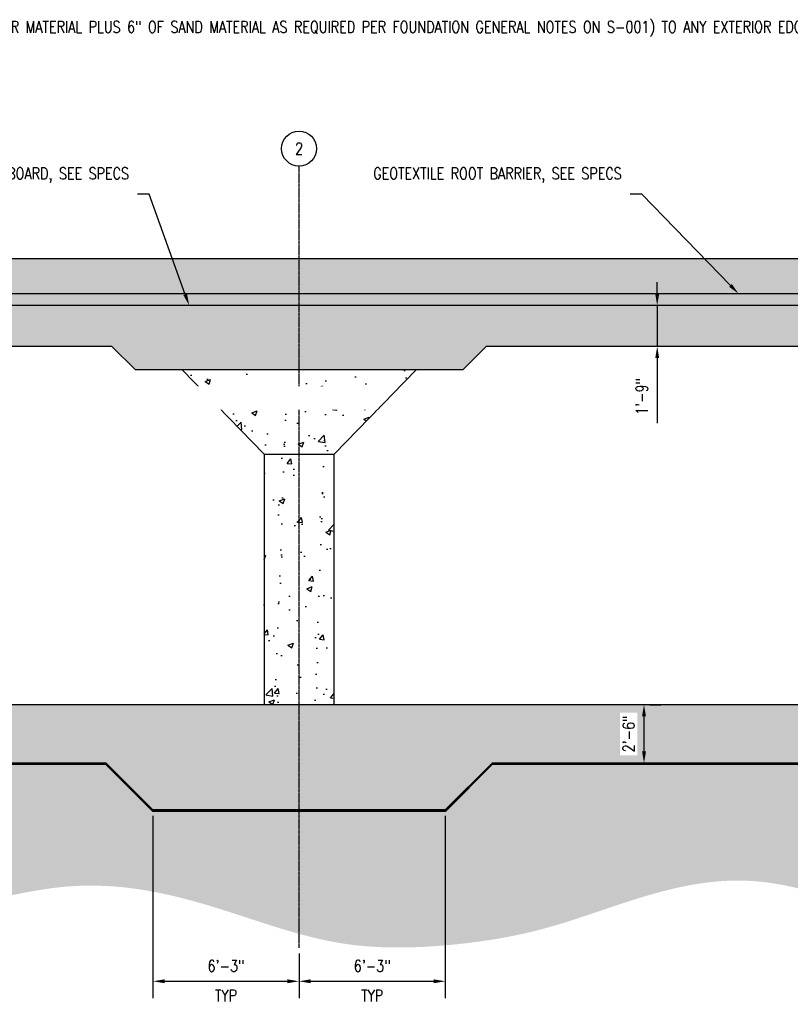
# Model space of a CAD drawing. Header units: inches. Extents: x -13514 to 4691, y -154 to 353.
# Tile 4 of 5: x 470 to 865, y -152 to 353. Entities that reach past the tile are written whole.
import ezdxf
from ezdxf import colors
from ezdxf.entities.mleader import LeaderData, LeaderLine
from ezdxf.math import Vec2, Vec3

# ---------------------------------------------------------------- set-up
doc = ezdxf.new("R2010")
doc.units = ezdxf.units.IN
doc.header["$MEASUREMENT"] = 0
doc.linetypes.add('CENTER2', pattern=[1.125, 0.75, -0.125, 0.125, -0.125])
for name, color, linetype in [('A-DETL', 3, 'Continuous'), ('A-DETL-THIN', 1, 'Continuous'), ('A-FLOR', 5, 'Continuous'), ('A-FLOR-MCUT', 5, 'Continuous'), ('A-WALL-PATT', 8, 'Continuous'), ('S-ANNO-DIMS', 1, 'Continuous'), ('S-ANNO-NOTE', 2, 'Continuous'), ('S-COLS', 2, 'Continuous'), ('S-GRID', 1, 'CENTER2'), ('S-GRID-IDEN', 1, 'Continuous')]:
    doc.layers.add(name, color=color, linetype=linetype)
doc.styles.add('Annotative', font='romans.shx', dxfattribs={"width": 0.8, "height": 0.125})
doc.dimstyles.new('Annotative', dxfattribs={"dimscale": 0, "dimtxt": 0.125, "dimasz": 0.125, "dimexe": 0.18, "dimexo": 0.0625, "dimgap": 0.09, "dimtad": 1, "dimdec": 3, "dimzin": 3, "dimdsep": 46, "dimlunit": 4, "dimtxsty": 'Annotative', "dimcen": 0.09, "dimclrt": 2, "dimazin": 2, "dimtfac": 1, "dimtdec": 3, "dimtmove": 0, "dimatfit": 0, "dimfxl": 1, "dimtfill": 1, "dimfrac": 2, "dimtolj": 1, "dimtzin": 0, "dimarcsym": 0})
pattern_1 = [(50, (9.036, 0), (28.6904, -2.5101), [3, -33]), (355, (9.036, 0), (-5.55, 30.0877), [2.4, -26.4]), (100.4514, (11.427, -0.21), (23.1404, 27.5776), [2.5496, -28.0457]), (46.184, (9.036, 8), (42.6897, -6.6208), [4.5, -49.5]), (96.6356, (12.594, 7.45), (37.3865, 38.9647), [3.8244, -42.0686]), (351.184, (9.036, 8), (37.3865, 38.9647), [3.6, -39.6]), (21, (13.036, 6), (23.8763, -16.10476), [3, -33]), (326, (13.036, 6), (9.7326, 29.006), [2.4, -26.4]), (71.4514, (15.026, 4.658), (33.6089, 12.9012), [2.5496, -28.0457]), (37.5, (9.036, 0), (0.4864, 13.31575), [0, -26.08, 0, -26.8, 0, -26.5]), (7.5, (9.036, 0), (10.52278, 15.77647), [0, -15.28, 0, -25.48, 0, -10.1]), (327.5, (0.116, 0), (21.3529, -0.9022), [0, -10, 0, -31.2, 0, -41.4]), (317.5, (-3.884, 0), (23.32745, 4.0042), [0, -13, 0, -20.72, 0, -29.4])]
pattern_2 = [(50, (16.036, 0), (28.6904, -2.5101), [3, -33]), (355, (16.036, 0), (-5.55005, 30.0877), [2.4, -26.4]), (100.4514, (18.427, -0.21), (23.14035, 27.5776), [2.5496, -28.0457]), (46.1842, (16.036, 8), (42.68965, -6.6208), [4.5, -49.5]), (96.6356, (19.594, 7.45), (37.3865, 38.9647), [3.8244, -42.0686]), (351.184, (16.036, 8), (37.3865, 38.9647), [3.6, -39.6]), (21, (20.036, 6), (23.8763, -16.10476), [3, -33]), (326, (20.036, 6), (9.7326, 29.006), [2.4, -26.4]), (71.4514, (22.026, 4.658), (33.6089, 12.90125), [2.5496, -28.0457]), (37.5, (16.036, 0), (0.486394, 13.315754), [0, -26.08, 0, -26.8, 0, -26.5]), (7.5, (16.036, 0), (10.52278, 15.77647), [0, -15.28, 0, -25.48, 0, -10.1]), (327.5, (7.116, 0), (21.3529, -0.902195), [0, -10, 0, -31.2, 0, -41.4]), (317.5, (3.116, 0), (23.32745, 4.0042), [0, -13, 0, -20.72, 0, -29.4])]

# ---------------------------------------------------------------- blocks, each defined once
blk = doc.blocks.new('Grid - Circle 3_8_-570341-SECTION _COLUMN STRIP_ LONG')
at = {"layer": 'S-GRID-IDEN'}
blk.add_circle((604.08, 286.88), 9, dxfattribs=at)
blk = doc.blocks.new('*D10')
at = {"layer": 'Defpoints', "color": 0, "transparency": 16777216}
for p in [(790.09, 1.5), (790.09, 1.5), (819.11, -28.5)]:
    blk.add_point(p, dxfattribs=at)
at = {"layer": 'S-ANNO-DIMS', "color": 0, "lineweight": -2, "transparency": 16777216}
for p, q in [((793.09, 1.5), (798.73, 1.5)), ((790.09, -22.5), (790.09, -4.5)), ((816.11, -28.5), (781.45, -28.5))]:
    blk.add_line(p, q, dxfattribs=at)
at = {"layer": 'S-ANNO-DIMS', "color": 0, "transparency": 16777216}
for points in [[(789.09, -4.5), (791.09, -4.5), (790.09, 1.5)], [(789.09, -22.5), (791.09, -22.5), (790.09, -28.5)]]:
    blk.add_solid(points, dxfattribs=at)
at = {"layer": 'S-ANNO-DIMS', "color": 2, "transparency": 16777216, "insert": (782.2, -13.5), "char_height": 6, "attachment_point": 5, "rotation": 90, "style": 'Annotative', "bg_fill": 3, "box_fill_scale": 1.25, "bg_fill_color": 256, "bg_fill_true_color": 13158600, "bg_fill_transparency": 0}
blk.add_mtext('\\A1;2\'-6"', dxfattribs=at)
blk = doc.blocks.new('*D12')
at = {"layer": 'Defpoints', "color": 0, "transparency": 16777216}
for p in [(538.11, -52.5), (613.11, -123.28), (613.11, -140.45)]:
    blk.add_point(p, dxfattribs=at)
at = {"layer": 'S-ANNO-DIMS', "color": 0, "lineweight": -2, "transparency": 16777216}
for p, q in [((538.11, -55.5), (538.11, -149.09)), ((613.11, -126.28), (613.11, -149.09)), ((544.11, -140.45), (607.11, -140.45))]:
    blk.add_line(p, q, dxfattribs=at)
at = {"layer": 'S-ANNO-DIMS', "color": 0, "transparency": 16777216}
for points in [[(544.11, -139.45), (544.11, -141.45), (538.11, -140.45)], [(607.11, -139.45), (607.11, -141.45), (613.11, -140.45)]]:
    blk.add_solid(points, dxfattribs=at)
at = {"layer": 'S-ANNO-DIMS', "color": 2, "transparency": 16777216, "char_height": 6, "attachment_point": 5, "style": 'Annotative', "bg_fill": 3, "box_fill_scale": 1.25, "bg_fill_color": 256, "bg_fill_true_color": 13158600, "bg_fill_transparency": 0}
for s, insert in [('\\A1;6\'-3"', (575.61, -132.56)), ('\\A1;TYP', (575.61, -147.77))]:
    blk.add_mtext(s, dxfattribs=dict(at, insert=insert))
blk = doc.blocks.new('*D13')
at = {"layer": 'Defpoints', "color": 0, "transparency": 16777216}
for p in [(688.11, -52.5), (613.11, -123.28), (688.11, -140.45)]:
    blk.add_point(p, dxfattribs=at)
at = {"layer": 'S-ANNO-DIMS', "color": 0, "lineweight": -2, "transparency": 16777216}
for p, q in [((688.11, -55.5), (688.11, -149.09)), ((613.11, -126.28), (613.11, -149.09)), ((619.11, -140.45), (682.11, -140.45))]:
    blk.add_line(p, q, dxfattribs=at)
at = {"layer": 'S-ANNO-DIMS', "color": 0, "transparency": 16777216}
for points in [[(619.11, -139.45), (619.11, -141.45), (613.11, -140.45)], [(682.11, -139.45), (682.11, -141.45), (688.11, -140.45)]]:
    blk.add_solid(points, dxfattribs=at)
at = {"layer": 'S-ANNO-DIMS', "color": 2, "transparency": 16777216, "char_height": 6, "attachment_point": 5, "style": 'Annotative', "bg_fill": 3, "box_fill_scale": 1.25, "bg_fill_color": 256, "bg_fill_true_color": 13158600, "bg_fill_transparency": 0}
for s, insert in [('\\A1;6\'-3"', (650.61, -132.56)), ('\\A1;TYP', (650.61, -147.77))]:
    blk.add_mtext(s, dxfattribs=dict(at, insert=insert))
blk = doc.blocks.new('*D14')
at = {"layer": 'Defpoints', "color": 0, "transparency": 16777216}
for p in [(796.86, 206.37), (819.14, 206.37), (819.14, 185.37)]:
    blk.add_point(p, dxfattribs=at)
at = {"layer": 'S-ANNO-DIMS', "color": 0, "lineweight": -2, "transparency": 16777216}
for p, q in [((796.86, 212.37), (796.86, 218.37)), ((816.14, 206.37), (788.22, 206.37)), ((796.86, 206.37), (796.86, 185.37)), ((816.14, 185.37), (788.22, 185.37)), ((796.86, 179.37), (796.86, 145.99))]:
    blk.add_line(p, q, dxfattribs=at)
at = {"layer": 'S-ANNO-DIMS', "color": 0, "transparency": 16777216}
for points in [[(795.86, 212.37), (797.86, 212.37), (796.86, 206.37)], [(795.86, 179.37), (797.86, 179.37), (796.86, 185.37)]]:
    blk.add_solid(points, dxfattribs=at)
at = {"layer": 'S-ANNO-DIMS', "color": 2, "transparency": 16777216, "insert": (788.97, 159.68), "char_height": 6, "attachment_point": 5, "rotation": 90, "style": 'Annotative', "bg_fill": 3, "box_fill_scale": 1.25, "bg_fill_color": 256, "bg_fill_true_color": 13158600, "bg_fill_transparency": 0}
blk.add_mtext('\\A1;1\'-9"', dxfattribs=at)

msp = doc.modelspace()

# ---------------------------------------------------------------- hatches: boundary and pattern name
at = {"layer": 'A-WALL-PATT'}
h = msp.add_hatch(dxfattribs=at)
h.set_pattern_fill('EARTH', color=8, scale=30)
h.set_pattern_definition([(0, (16.0364, 0), (7.5, 7.5), [7.5, -7.5]), (0, (16.0364, 2.8125), (7.5, 7.5), [7.5, -7.5]), (0, (16.0364, 5.625), (7.5, 7.5), [7.5, -7.5]), (90, (16.974, 6.5625), (-7.5, 7.5), [7.5, -7.5]), (90, (19.7864, 6.5625), (-7.5, 7.5), [7.5, -7.5]), (90, (22.599, 6.5625), (-7.5, 7.5), [7.5, -7.5])])
h.paths.add_polyline_path([(1431.1138, 230.375), (207.1138, 230.375), (207.1138, 25.5), (165.1138, 25.5), (165.1138, -28.5004), (183.1138, -28.5004), (183.1138, 7.5), (222.6285, 7.5), (225.1138, 9.9853), (225.1138, 212.375), (1413.1138, 212.375), (1413.1138, 9.9853), (1415.5991, 7.5), (1455.1138, 7.5), (1455.1138, -28.5004), (1473.1138, -28.5004), (1473.1138, 25.5), (1431.1138, 25.5)])
h = msp.add_hatch(dxfattribs=at)
h.set_pattern_fill('AR-SAND', color=8)
h.set_pattern_definition([(37.5, (16.0364, 0), (-0.0629934, 1.9268238), [0, -1.52, 0, -1.7, 0, -1.625]), (7.5, (16.0364, 0), (1.7697767, 2.822146), [0, -0.82, 0, -1.37, 0, -0.525]), (327.5, (14.8064, 0), (3.1141419, 0.005659), [0, -0.5, 0, -1.8, 0, -2.35]), (317.5, (14.8064, 0), (3.0061266, 0.8776756), [0, -0.25, 0, -1.18, 0, -1.35])])
h.paths.add_polyline_path([(1413.1138, 212.375), (225.1138, 212.375), (225.1138, 9.9853), (222.6285, 7.5), (183.1138, 7.5), (183.1138, -28.5004), (189.1138, -28.5004), (189.1138, 1.5), (207.1138, 1.5), (225.1138, 1.5), (231.1138, 7.5), (231.1138, 179.375), (231.1138, 205.6679), (231.8209, 206.375), (1406.4067, 206.375), (1407.1138, 205.6679), (1407.1138, 179.375), (1407.1138, 7.5), (1413.1138, 1.5), (1431.1138, 1.5), (1449.1138, 1.5), (1449.1138, -28.5004), (1455.1138, -28.5004), (1455.1138, 7.5), (1415.5991, 7.5), (1413.1138, 9.9853)])
h = msp.add_hatch(dxfattribs=at)
h.set_pattern_fill('AR-CONC', color=8, scale=4, style=0)
h.set_pattern_definition(pattern_2)
h.paths.add_polyline_path([(231.8209, 206.375), (231.1138, 205.6679), (231.1138, 179.375), (251.1182, 179.375), (257.1138, 185.375), (517.1138, 185.375), (529.1138, 173.375), (697.1138, 173.375), (709.1138, 185.375), (929.1138, 185.375), (941.1138, 173.375), (1109.1138, 173.375), (1121.1138, 185.375), (1381.1138, 185.375), (1387.1094, 179.375), (1407.1138, 179.375), (1407.1138, 205.6679), (1406.4067, 206.375)])
at = {"layer": 'A-WALL-PATT', "lineweight": -3}
h = msp.add_hatch(dxfattribs=at)
h.set_pattern_fill('AR-CONC', color=8, scale=4, style=0)
h.set_pattern_definition(pattern_1)
h.paths.add_polyline_path([(631.1138, 130.0766), (673.1138, 173.375), (553.1138, 173.375), (595.1138, 130.0766)])
h = msp.add_hatch(dxfattribs=at)
h.set_pattern_fill('AR-CONC', color=8, scale=4, style=0)
h.set_pattern_definition(pattern_1)
h.paths.add_polyline_path([(631.1138, 130.0766), (595.1138, 130.0766), (595.1138, 1.5), (631.1138, 1.5)])
at = {"layer": 'A-WALL-PATT'}
h = msp.add_hatch(dxfattribs=at)
h.set_pattern_fill('AR-CONC', color=8, scale=4, style=0)
h.set_pattern_definition(pattern_2)
h.paths.add_polyline_path([(1431.1138, -10.8146), (1376.6768, -10.2475), (1376.6768, -10.479), (1375.1768, -10.479), (1375.1768, -10.2577), (1374.5997, -10.223), (1374.0309, -10.1195), (1373.4786, -9.9487), (1372.9507, -9.7129), (1372.4548, -9.4157), (1371.9981, -9.0612), (1371.5871, -8.6546), (1371.2277, -8.2018), (1370.9251, -7.7091), (1370.6837, -7.1838), (1370.5069, -6.6334), (1370.3972, -6.0657), (1370.3527, -5.437), (1370.1348, -5.437), (1370.1348, -3.937), (1370.2869, -2.5), (1369.1138, -2.5), (1369.1138, 1.5), (269.1138, 1.5), (269.1138, -2.5), (267.8611, -2.5), (267.8611, -3.937), (268.0928, -3.937), (268.0928, -5.437), (267.8651, -5.437), (267.8516, -5.8741), (267.7648, -6.4457), (267.6101, -7.0027), (267.3899, -7.5373), (267.1073, -8.0416), (266.7663, -8.5085), (266.3719, -8.9312), (265.9297, -9.3037), (265.4461, -9.6205), (264.9281, -9.8772), (264.383, -10.07), (263.8188, -10.1961), (263.0508, -10.2732), (263.0508, -10.479), (261.5508, -10.479), (261.5508, -10.2475), (207.1138, -10.8146), (207.1138, -28.5004), (514.1142, -28.5004), (538.1138, -52.5003), (688.1138, -52.5003), (712.1134, -28.5004), (926.1142, -28.5004), (950.1138, -52.5003), (1100.1138, -52.5003), (1124.1134, -28.5004), (1431.1138, -28.5004)])
h.paths.add_polyline_path([(1431.1138, 1.5), (1375.1114, 1.5), (1375.1114, -2.5), (1373.8611, -2.5), (1373.8611, -3.937), (1374.0928, -3.937), (1374.0928, -5.437), (1373.8638, -5.437), (1373.8648, -5.4895), (1373.868, -5.5419), (1373.8732, -5.5942), (1373.8805, -5.6462), (1373.89, -5.6979), (1373.9014, -5.7491), (1373.9149, -5.7999), (1373.9304, -5.85), (1373.9479, -5.8995), (1373.9674, -5.9483), (1373.9888, -5.9963), (1374.0122, -6.0433), (1374.0373, -6.0894), (1374.0643, -6.1344), (1374.0931, -6.1784), (1374.1236, -6.2211), (1374.1558, -6.2626), (1374.1897, -6.3028), (1374.2251, -6.3416), (1374.262, -6.3789), (1374.3004, -6.4147), (1374.3402, -6.449), (1374.3813, -6.4816), (1374.4237, -6.5126), (1374.4674, -6.5419), (1374.5121, -6.5693), (1374.5579, -6.595), (1374.6047, -6.6188), (1374.6524, -6.6408), (1374.701, -6.6608), (1374.7503, -6.6788), (1374.8003, -6.6949), (1374.8509, -6.7089), (1374.902, -6.7209), (1374.9536, -6.7309), (1375.0055, -6.7388), (1375.0577, -6.7446), (1375.1101, -6.7483), (1375.1626, -6.7499), (1375.1768, -6.75), (1375.1768, -6.521), (1376.6768, -6.521), (1376.6768, -6.7527), (1431.1138, -7.3259)])
h.paths.add_polyline_path([(263.1162, -2.5), (263.1162, 1.5), (207.1138, 1.5), (207.1138, -7.3259), (261.5508, -6.7527), (261.5508, -6.521), (263.0508, -6.521), (263.0508, -6.75), (263.065, -6.7499), (263.1174, -6.7483), (263.1698, -6.7446), (263.222, -6.7388), (263.2739, -6.7309), (263.3255, -6.7209), (263.3766, -6.7089), (263.4272, -6.6949), (263.4772, -6.6788), (263.5266, -6.6608), (263.5751, -6.6408), (263.6228, -6.6188), (263.6696, -6.595), (263.7154, -6.5693), (263.7602, -6.5419), (263.8038, -6.5126), (263.8462, -6.4816), (263.8874, -6.449), (263.9272, -6.4147), (263.9656, -6.3789), (264.0025, -6.3416), (264.0379, -6.3028), (264.0717, -6.2626), (264.1039, -6.2211), (264.1344, -6.1784), (264.1632, -6.1344), (264.1902, -6.0894), (264.2154, -6.0433), (264.2387, -5.9963), (264.2601, -5.9483), (264.2796, -5.8995), (264.2971, -5.85), (264.3126, -5.7999), (264.3261, -5.7491), (264.3376, -5.6979), (264.347, -5.6462), (264.3543, -5.5942), (264.3596, -5.5419), (264.3627, -5.4895), (264.3638, -5.437), (264.1348, -5.437), (264.1348, -3.937), (264.2869, -2.5)])
h = msp.add_hatch(dxfattribs=at)
h.set_pattern_fill('GRAVEL', color=8, scale=10)
h.set_pattern_definition([(228.01279, (23.2364, 10), (-80, -90), [1.34536, -133.19088]), (184.96974, (22.3364, 9), (120, 10), [2.30868, -228.55925]), (132.510447, (20.0364, 8.8), (100, -110), [1.62788, -161.160326]), (267.27369, (16.1364, 6.3), (10, 200), [2.10238, -208.13558]), (292.833654, (16.0364, 4.2), (-50, 120), [2.06155, -204.09373]), (357.27369, (16.8364, 2.3), (-200, 10), [2.10238, -208.13558]), (37.69424, (18.9364, 2.2), (-130, -100), [2.78029, -275.248485]), (72.255328, (21.1364, 3.9), (70, 220), [2.62488, -259.863215]), (121.429566, (21.9364, 6.4), (-80, 130), [2.1095, -208.84073]), (175.23636, (20.8364, 8.2), (110, -10), [2.40832, -118.007626]), (222.397438, (18.4364, 8.4), (-120, -110), [3.11448, -308.33375]), (138.814075, (26.0364, 6.2), (-70, 60), [1.06301, -105.23845]), (171.469234, (25.2364, 6.9), (130, -20), [2.02237, -200.215114]), (225, (23.2364, 7.2), (-1e-15, -10), [1.41421, -12.727926]), (203.19859, (22.5364, 8.4), (50, 20), [0.76158, -75.39615]), (291.80141, (21.8364, 8.1), (-10, 30), [1.07703, -52.77462]), (30.96376, (22.2364, 7.1), (30, 20), [1.74929, -56.56023]), (161.56505, (23.7364, 8), (20, -10), [1.26491, -30.357867]), (16.38954, (16.0364, 8.1), (100, 30), [1.772, -175.42845]), (70.346176, (17.7364, 8.6), (-40, -110), [1.48661, -147.17408]), (293.19859, (23.7364, 10), (-20, 50), [1.52315, -74.63458]), (343.61046, (24.3364, 8.6), (-100, 30), [1.772, -175.42845]), (339.443955, (16.0364, 1.9), (-50, 20), [1.7088, -83.73124]), (294.77514, (17.6364, 1.3), (-50, 110), [1.43178, -141.74643]), (66.80141, (23.8364, 0), (20, 50), [1.52315, -74.63458]), (17.354025, (24.4364, 1.4), (-130, -40), [1.67631, -165.954236]), (69.443955, (18.9364, 0), (-20, -50), [0.8544, -84.58564]), (101.30993, (23.2364, 0), (-10, 40), [0.5099, -50.480295]), (165.96376, (23.1364, 0.5), (30, -10), [2.06155, -39.169506]), (186.009006, (21.1364, 1), (100, 10), [1.9105, -189.13923]), (303.69007, (22.2364, 6.2), (-10, 20), [1.44222, -34.61329]), (353.157227, (23.0364, 5), (170, -20), [2.51794, -249.275626]), (60.945396, (25.5364, 4.7), (-40, -70), [1.02956, -101.92674]), (90, (26.036, 5.6), (-10, 10), [0.6, -9.4]), (120.256437, (20.9364, 1.3), (40, -70), [1.38924, -137.5352]), (48.01279, (20.2364, 2.5), (80, 90), [2.69072, -131.84552]), (0, (22.036, 4.5), (10, 10), [2.6, -7.4]), (325.304846, (24.6364, 4.5), (100, -70), [1.58114, -156.53274]), (254.0546, (25.9364, 3.6), (-10, -40), [1.45602, -71.34508]), (207.645975, (25.5364, 2.2), (-190, -100), [2.37065, -234.69474]), (175.42608, (23.4364, 1.1), (-130, 10), [2.50799, -248.290734])])
h.paths.add_polyline_path([(1129.3286, -41.0909), (1483.1138, -41.0909), (1483.1138, -29.0909), (1124.358, -29.0909), (1100.3584, -53.0909), (949.8692, -53.0909), (925.8695, -29.0909), (712.358, -29.0909), (688.3584, -53.0909), (537.8692, -53.0909), (513.8695, -29.0909), (155.1138, -29.0909), (155.1138, -41.0909), (508.8989, -41.0909), (532.8986, -65.0909), (693.329, -65.0909), (717.3286, -41.0909), (920.8989, -41.0909), (944.8986, -65.0909), (1105.329, -65.0909)])
at = {"layer": 'A-WALL-PATT', "lineweight": -3}
h = msp.add_hatch(dxfattribs=at)
h.set_pattern_fill('AR-CONC', color=256, style=0)
h.set_pattern_definition([(50, (0, 0), (7.1726, -0.62752), [0.75, -8.25]), (355, (0, 0), (-1.38751, 7.52192), [0.6, -6.6]), (100.4514, (0.598, -0.052), (5.78509, 6.8944), [0.6374, -7.01142]), (46.1842, (0, 2), (10.67241, -1.65519), [1.125, -12.375]), (96.6356, (0.889, 1.862), (9.34662, 9.74119), [0.9561, -10.51714]), (351.1842, (0, 2), (9.34662, 9.74119), [0.9, -9.9]), (21, (1, 1.5), (5.96907, -4.02619), [0.75, -8.25]), (326, (1, 1.5), (2.43315, 7.2515), [0.6, -6.6]), (71.4514, (1.4974, 1.1645), (8.40222, 3.22531), [0.6374, -7.01142]), (37.5, (0, 0), (0.121599, 3.328939), [0, -6.52, 0, -6.7, 0, -6.625]), (7.5, (0, 0), (2.630695, 3.944117), [0, -3.82, 0, -6.37, 0, -2.525]), (327.5, (-2.23, 0), (5.338224, -0.225549), [0, -2.5, 0, -7.8, 0, -10.35]), (317.5, (-3.23, 0), (5.83186, 1.00105), [0, -3.25, 0, -5.18, 0, -7.35])])
h.paths.add_polyline_path([(505.0778, -28.5004), (553.0774, -28.5004), (553.0774, -28.5), (505.0774, -28.5)])

# ---------------------------------------------------------------- linework, layer by layer
at = {"layer": 'A-DETL'}
msp.add_lwpolyline([(1413.1138, 212.375), (225.1138, 212.375), (225.1138, 9.9853), (222.6285, 7.5), (183.1138, 7.5), (183.1138, -28.5004)], dxfattribs=at)
at = {"layer": 'A-DETL-THIN', "lineweight": -3}
msp.add_line((155.1138, -29.0909), (513.8695, -29.0909), dxfattribs=at)
msp.add_lwpolyline([(1431.1138, 230.375), (207.1138, 230.375), (207.1138, 25.5), (165.1138, 25.5), (165.1138, -28.5004)], dxfattribs=at)
at = {"layer": 'A-FLOR', "lineweight": -3}
msp.add_line((1431.1138, 1.5), (269.1138, 1.5), dxfattribs=at)
at = {"layer": 'A-FLOR-MCUT', "lineweight": -3}
for p, q in [((1406.4067, 206.375), (231.8209, 206.375)), ((517.1138, 185.375), (257.1138, 185.375)), ((207.1138, -28.5004), (514.1142, -28.5004))]:
    msp.add_line(p, q, dxfattribs=at)
at = {"layer": 'S-COLS', "lineweight": -3}
for p, q in [((553.1138, 173.375), (595.1138, 130.0766)), ((595.1138, 130.0766), (595.1138, 1.5)), ((595.1138, 130.0766), (631.1138, 130.0766)), ((631.1138, 1.5), (631.1138, 130.0766))]:
    msp.add_line(p, q, dxfattribs=at)
at = {"layer": 'S-GRID', "lineweight": -3}
msp.add_line((613.1138, -123.2812), (613.1138, 277.8753), dxfattribs=at)

# ---------------------------------------------------------------- block references
at = {"layer": 'S-GRID-IDEN', "lineweight": -3}
msp.add_blockref('Grid - Circle 3_8_-570341-SECTION _COLUMN STRIP_ LONG', (9.0364, 0), dxfattribs=at)

# ---------------------------------------------------------------- texts
at = {"layer": 'S-ANNO-NOTE', "lineweight": -3, "insert": (613.1138, 286.8753), "char_height": 6, "width": 6, "attachment_point": 5, "style": 'Annotative'}
msp.add_mtext('2', dxfattribs=at)

# ---------------------------------------------------------------- leaders
at = {"layer": 'S-ANNO-NOTE', "lineweight": -3}
ml = msp.add_multileader_mtext('Standard', dxfattribs=at)
ml.set_content('EARTH COVER MATERIAL, PROVIDE 2\'-0" (-0"/+2") OF FILL (MINIMUM OF 1\'-6" OF EARTH COVER MATERIAL PLUS 6" OF SAND MATERIAL AS REQUIRED PER FOUNDATION GENERAL NOTES ON S-001) TO ANY EXTERIOR EDGE OF THE MAGAZINE (ROOF PANEL, SIDE WALL, REAR WALL). EARTH COVER IN EXCESS OF THESE VALUES REQUIRES REVIEW BY NAVFAC EXWC.', color=256, style='Annotative')
ml.set_leader_properties(color=1, linetype='ByLayer', lineweight=-1)
ml.build(insert=Vec2(0, 0))
ml.multileader.update_dxf_attribs({"text_right_attachment_type": 3, "dogleg_length": 0.125, "arrow_head_size": 6, "scale": 48})
ctx = ml.context
ctx.base_point, ctx.scale, ctx.char_height, ctx.arrow_head_size, ctx.landing_gap_size, ctx.plane_origin = Vec3(1027.3051, 349.0497), 48, 6, 6, 4.32, Vec3(1378.9275, 244.2915)
ctx.right_attachment, ctx.text_align_type = 3, 2
notes = []
notes.append((ctx, [(0, (1, 1, 0), (1343.2023, 304.4783), (-1, 0), 6, [(0, [(1350.5409, 230.375)], 0, [])])]))
ctx.mtext.insert, ctx.mtext.width, ctx.mtext.alignment, ctx.mtext.flow_direction = Vec3(1332.8823, 352.3354), 309.313128, 3, 5
ml = msp.add_multileader_mtext('Standard', dxfattribs=at)
ml.set_content('WATER PROOFING MEMBRANE WITH PROTECTION BOARD, SEE SPECS', color=256, style='Annotative')
ml.set_leader_properties(color=1, linetype='ByLayer', lineweight=-1)
ml.build(insert=Vec2(0, 0))
ml.multileader.update_dxf_attribs({"text_right_attachment_type": 3, "dogleg_length": 0.125, "arrow_head_size": 6, "scale": 48})
ctx = ml.context
ctx.base_point, ctx.scale, ctx.char_height, ctx.arrow_head_size, ctx.landing_gap_size, ctx.plane_origin = Vec3(396.2895, 273.5604), 48, 6, 6, 4.32, Vec3(566.9234, 190.8322)
ctx.right_attachment, ctx.text_align_type = 3, 2
notes.append((ctx, [(0, (1, 1, 0), (536.1867, 263.5604), (-1, 0), 6, [(0, [(556.7209, 206.375)], 0, [])])]))
ctx.mtext.insert, ctx.mtext.width, ctx.mtext.alignment, ctx.mtext.flow_direction = Vec3(525.8667, 277.1319), 130.551797, 3, 5
ml = msp.add_multileader_mtext('Standard', dxfattribs=at)
ml.set_content('GEOTEXTILE ROOT BARRIER, SEE SPECS', color=256, style='Annotative')
ml.set_leader_properties(color=1, linetype='ByLayer', lineweight=-1)
ml.build(insert=Vec2(0, 0))
ml.multileader.update_dxf_attribs({"text_right_attachment_type": 3, "dogleg_length": 0.125, "arrow_head_size": 6, "scale": 48})
ctx = ml.context
ctx.base_point, ctx.scale, ctx.char_height, ctx.arrow_head_size, ctx.landing_gap_size, ctx.plane_origin = Vec3(698.2606, 273.5604), 48, 6, 6, 4.32, Vec3(806.3637, 230.2803)
ctx.right_attachment, ctx.text_align_type = 3, 2
notes.append((ctx, [(0, (1, 1, 0), (789.0149, 263.5604), (-1, 0), 6, [(0, [(838.6149, 212.375)], 0, [])])]))
ctx.mtext.insert, ctx.mtext.width, ctx.mtext.alignment, ctx.mtext.flow_direction = Vec3(778.6949, 277.1319), 79.744078, 3, 5
ml = msp.add_multileader_mtext('Standard', dxfattribs=at)
ml.set_content('TRENCH DRAIN', color=256, style='Annotative')
ml.set_leader_properties(color=1, linetype='ByLayer', lineweight=-1)
ml.build(insert=Vec2(0, 0))
ml.multileader.update_dxf_attribs({"text_right_attachment_type": 3, "dogleg_length": 0.125, "arrow_head_size": 6, "scale": 48})
ctx = ml.context
ctx.base_point, ctx.scale, ctx.char_height, ctx.arrow_head_size, ctx.landing_gap_size, ctx.plane_origin = Vec3(272.1138, 30.7984), 48, 6, 6, 4.32, Vec3(280.1138, 1.5)
ctx.right_attachment = 3
notes.append((ctx, [(0, (1, 1, 0), (266.1138, 30.7984), (1, 0), 6, [(0, [(266.1138, 1.5)], 0, [])])]))
ctx.mtext.insert, ctx.mtext.width, ctx.mtext.flow_direction = Vec3(276.4338, 33.7984), 14.795893, 5
for ctx, leaders in notes:
    for number, flags, end, landing, length, lines in leaders:
        leader = LeaderData()
        leader.index, (leader.has_last_leader_line, leader.has_dogleg_vector, leader.attachment_direction) = number, flags
        leader.last_leader_point, leader.dogleg_vector, leader.dogleg_length = Vec3(end), Vec3(landing), length
        for number, points, colour, breaks in lines:
            line = LeaderLine()
            line.index, line.vertices, line.color, line.breaks = number, Vec3.list(points), colors.encode_raw_color(colour), breaks
            leader.lines.append(line)
        ctx.leaders.append(leader)

# ---------------------------------------------------------------- next in the draw order: dimensions: what is measured, and where the dimension line sits
at = {"layer": 'S-ANNO-DIMS'}
dim = msp.add_linear_dim(base=(790.0888, 1.5), p1=(819.1138, -28.5004), p2=(790.0888, 1.5), angle=90, dimstyle='Annotative', override={"dimpost": '\\X'}, dxfattribs=at)
dim.commit()
dim.dimension.update_dxf_attribs({"geometry": '*D10', "text_midpoint": (782.1974, -13.5002)})
dim = msp.add_linear_dim(base=(613.1138, -140.4512), p1=(538.1138, -52.5003), p2=(613.1138, -123.2812), text='6\'-3"\\XTYP', dimstyle='Annotative', override={"dimpost": '\\X'}, dxfattribs=at)
dim.commit()
dim.dimension.update_dxf_attribs({"geometry": '*D12', "text_midpoint": (575.6138, -140.4512)})

# ---------------------------------------------------------------- next in the draw order: leaders
at = {"layer": 'S-ANNO-NOTE', "lineweight": -3}
ml = msp.add_multileader_mtext('Standard', dxfattribs=at)
ml.set_content('6"X6" CHAMFER AT WALL TO ROOF JOINT, (TYP)', color=256, style='Annotative')
ml.set_leader_properties(color=1, linetype='ByLayer', lineweight=-1)
ml.build(insert=Vec2(0, 0))
ml.multileader.update_dxf_attribs({"text_right_attachment_type": 3, "dogleg_length": 0.125, "arrow_head_size": 6, "scale": 48})
ctx = ml.context
ctx.base_point, ctx.scale, ctx.char_height, ctx.arrow_head_size, ctx.landing_gap_size, ctx.plane_origin = Vec3(279.0214, 157.8814), 48, 6, 6, 4.32, Vec3(268.1138, 175.4802)
ctx.right_attachment = 3
notes = []
notes.append((ctx, [(0, (1, 1, 0), (273.0214, 157.8814), (1, 0), 6, [(0, [(254.1138, 182.3728)], 0, [])])]))
ctx.mtext.insert, ctx.mtext.width, ctx.mtext.flow_direction = Vec3(283.3414, 161.8814), 91.831059, 5
ctx.mtext.has_bg_fill, ctx.mtext.bg_color, ctx.mtext.bg_scale_factor, ctx.mtext.bg_transparency, ctx.mtext.use_window_bg_color = 1, -1027028792, 1.5, 0, 1
for ctx, leaders in notes:
    for number, flags, end, landing, length, lines in leaders:
        leader = LeaderData()
        leader.index, (leader.has_last_leader_line, leader.has_dogleg_vector, leader.attachment_direction) = number, flags
        leader.last_leader_point, leader.dogleg_vector, leader.dogleg_length = Vec3(end), Vec3(landing), length
        for number, points, colour, breaks in lines:
            line = LeaderLine()
            line.index, line.vertices, line.color, line.breaks = number, Vec3.list(points), colors.encode_raw_color(colour), breaks
            leader.lines.append(line)
        ctx.leaders.append(leader)

# ---------------------------------------------------------------- next in the draw order: linework, layer by layer
at = {"layer": 'A-DETL-THIN', "lineweight": -3}
for p, q in [((513.8695, -29.0909), (537.8692, -53.0909)), ((712.358, -29.0909), (925.8695, -29.0909))]:
    msp.add_line(p, q, dxfattribs=at)
at = {"layer": 'A-FLOR-MCUT', "lineweight": -3}
for p, q in [((529.1138, 173.375), (517.1138, 185.375)), ((709.1138, 185.375), (697.1138, 173.375)), ((697.1138, 173.375), (529.1138, 173.375)), ((514.1142, -28.5004), (538.1138, -52.5003)), ((712.1134, -28.5004), (926.1142, -28.5004))]:
    msp.add_line(p, q, dxfattribs=at)
at = {"layer": 'S-COLS', "lineweight": -3}
msp.add_line((673.1138, 173.375), (631.1138, 130.0766), dxfattribs=at)

# ---------------------------------------------------------------- next in the draw order: dimensions: what is measured, and where the dimension line sits
at = {"layer": 'S-ANNO-DIMS'}
dim = msp.add_linear_dim(base=(796.8636, 206.375), p1=(819.1377, 185.375), p2=(819.1377, 206.375), angle=90, dimstyle='Annotative', override={"dimpost": '\\X'}, dxfattribs=at)
dim.commit()
dim.dimension.update_dxf_attribs({"geometry": '*D14', "text_midpoint": (796.8636, 159.6836), "dimtype": 160})
dim = msp.add_linear_dim(base=(688.1138, -140.4512), p1=(613.1138, -123.2812), p2=(688.1138, -52.5003), text='6\'-3"\\XTYP', dimstyle='Annotative', override={"dimpost": '\\X'}, dxfattribs=at)
dim.commit()
dim.dimension.update_dxf_attribs({"geometry": '*D13', "text_midpoint": (650.6138, -140.4512)})

# ---------------------------------------------------------------- next in the draw order: hatches: boundary and pattern name
at = {"layer": 'A-DETL-THIN'}
h = msp.add_hatch(dxfattribs=at)
h.set_pattern_fill('PLASTI', color=256, scale=4, angle=45)
h.set_pattern_definition([(45, (16.0364, 0), (-0.7071068, 0.7071068), []), (45, (15.948, 0.0884), (-0.7071068, 0.7071068), []), (45, (15.8596, 0.1768), (-0.7071068, 0.7071068), []), (45, (15.5945, 0.4419), (-0.7071068, 0.7071068), [])])
h.paths.add_polyline_path([(1483.1138, -29.0909), (1483.1138, -28.5004), (1124.1134, -28.5004), (1100.1138, -52.5003), (950.1138, -52.5003), (926.1142, -28.5004), (712.1134, -28.5004), (688.1138, -52.5003), (538.1138, -52.5003), (514.1142, -28.5004), (155.1138, -28.5004), (155.1138, -29.0909), (513.8695, -29.0909), (537.8692, -53.0909), (688.3584, -53.0909), (712.358, -29.0909), (925.8695, -29.0909), (949.8692, -53.0909), (1100.3584, -53.0909), (1124.358, -29.0909)])
at = {"layer": 'A-WALL-PATT'}
h = msp.add_hatch(dxfattribs=at)
h.set_pattern_fill('EARTH', color=8, scale=50)
h.set_pattern_definition([(0, (16.036, 0), (12.5, 12.5), [12.5, -12.5]), (0, (16.036, 4.688), (12.5, 12.5), [12.5, -12.5]), (0, (16.036, 9.375), (12.5, 12.5), [12.5, -12.5]), (90, (17.599, 10.938), (-12.5, 12.5), [12.5, -12.5]), (90, (22.286, 10.938), (-12.5, 12.5), [12.5, -12.5]), (90, (26.974, 10.938), (-12.5, 12.5), [12.5, -12.5])])
edge = h.paths.add_edge_path()
edge.add_spline(control_points=[(349.4538, -41.0909), (349.2358, -44.4887), (348.6967, -52.8892), (361.9214, -76.8451), (386.5421, -103.9879), (430.1941, -104.3628), (461.1792, -96.917), (494.6962, -90.7771), (530.5987, -91.5717), (578.3049, -104.1106), (630.658, -124.1187), (687.8275, -123.2393), (744.93, -114.317), (793.4443, -93.4066), (850.5927, -85.4887), (900.0471, -101.9191), (950.8618, -119.7014), (1000.5018, -113.0663), (1046.4362, -94.4666), (1094.8823, -99.0177), (1138.4754, -107.4102), (1175.4059, -107.7441), (1205.928, -92.2367), (1219.0626, -67.8611), (1217.3363, -50.1099), (1217.4671, -42.3962), (1217.4482, -41.0909)], knot_values=[0, 0, 0, 0, 10.03291959, 24.80515991, 80.11443039, 108.56115996, 150.64350046, 176.39588442, 210.45316233, 257.31052679, 323.90004097, 376.63981003, 426.50375857, 496.57870228, 534.1853472, 596.43234497, 650.06243357, 693.47781047, 743.09528844, 796.98948074, 835.33494523, 877.47408288, 904.63817184, 934.2838822, 953.5207144, 957.43815227, 957.43815227, 957.43815227, 957.43815227], degree=3, periodic=0)
edge.add_line((1217.4482, -41.0909), (1129.3286, -41.0909))
edge.add_line((1129.3286, -41.0909), (1105.329, -65.0909))
edge.add_line((1105.329, -65.0909), (944.8986, -65.0909))
edge.add_line((944.8986, -65.0909), (920.8989, -41.0909))
edge.add_line((920.8989, -41.0909), (717.3286, -41.0909))
edge.add_line((717.3286, -41.0909), (693.329, -65.0909))
edge.add_line((693.329, -65.0909), (532.8986, -65.0909))
edge.add_line((532.8986, -65.0909), (508.8989, -41.0909))
edge.add_line((508.8989, -41.0909), (349.4538, -41.0909))

# ---------------------------------------------------------------- next in the draw order: linework, layer by layer
at = {"layer": 'A-DETL-THIN', "lineweight": -3}
for p, q in [((688.3584, -53.0909), (712.358, -29.0909)), ((537.8692, -53.0909), (688.3584, -53.0909))]:
    msp.add_line(p, q, dxfattribs=at)
at = {"layer": 'A-FLOR-MCUT', "lineweight": -3}
for p, q in [((929.1138, 185.375), (709.1138, 185.375)), ((688.1138, -52.5003), (712.1134, -28.5004)), ((538.1138, -52.5003), (688.1138, -52.5003))]:
    msp.add_line(p, q, dxfattribs=at)
at = {"layer": 'Defpoints'}
msp.add_lwpolyline([(1483.1138, -29.0909), (1483.1138, -28.5004), (1124.1134, -28.5004), (1100.1138, -52.5003), (950.1138, -52.5003), (926.1142, -28.5004), (712.1134, -28.5004), (688.1138, -52.5003), (538.1138, -52.5003), (514.1142, -28.5004), (155.1138, -28.5004), (155.1138, -29.0909), (513.8695, -29.0909), (537.8692, -53.0909), (688.3584, -53.0909), (712.358, -29.0909), (925.8695, -29.0909), (949.8692, -53.0909), (1100.3584, -53.0909), (1124.358, -29.0909)], close=True, dxfattribs=at)

doc.saveas('drawing.dxf')
